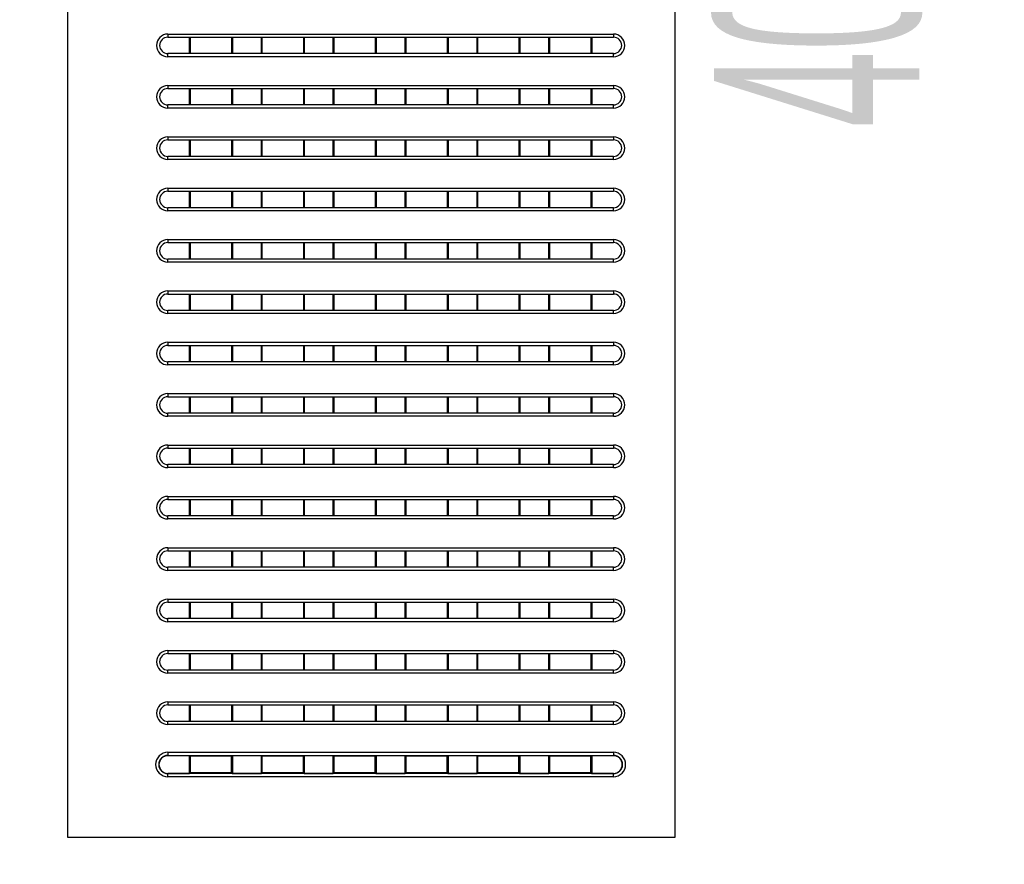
# Model space of a CAD drawing. Header units: millimetres. Extents: x -9020 to -2602, y 1105 to 6065.
# Tile 15 of 80: x -7309 to -7213, y 2930 to 3013. Entities that reach past the tile are written whole.
import ezdxf

# ---------------------------------------------------------------- set-up
doc = ezdxf.new("R2010")
doc.units = ezdxf.units.MM
doc.header["$LTSCALE"] = 65.395
doc.header["$PDSIZE"] = 0.05
doc.layers.get('0').update_dxf_attribs({"linetype": 'CONTINUOUS'})
doc.layers.get('Defpoints').update_dxf_attribs({"linetype": 'CONTINUOUS'})
doc.styles.get("Standard").update_dxf_attribs({"font": 'GOTHIC.TTF', "width": 0.5})
doc.dimstyles.new('ISO-25', dxfattribs={"dimtxt": 2.5, "dimasz": 2.5, "dimexe": 1.25, "dimexo": 0.625, "dimtad": 1, "dimtxsty": 'STANDARD', "dimcen": 2.5, "dimadec": 0, "dimazin": 0, "dimtfac": 1, "dimtmove": 0, "dimatfit": 3, "dimfxl": 1, "dimarcsym": 0})

# ---------------------------------------------------------------- blocks, each defined once
blk = doc.blocks.new('*D13')
at = {"color": 3, "lineweight": -2}
for p, q in [((-7210.602, 3239.25), (-7211.252, 3239.25)), ((-7210.002, 2854.25), (-7210.002, 3224.25)), ((-7210.602, 2839.25), (-7211.252, 2839.25))]:
    blk.add_line(p, q, dxfattribs=at)
at = {"color": 3}
for points in [[(-7207.502, 3224.25), (-7212.502, 3224.25), (-7210.002, 3239.25)], [(-7212.502, 2854.25), (-7207.502, 2854.25), (-7210.002, 2839.25)]]:
    blk.add_solid(points, dxfattribs=at)
at = {"layer": 'Defpoints', "color": 0}
for p in [(-7210.002, 3239.25), (-7209.977, 3239.25), (-7209.977, 2839.25)]:
    blk.add_point(p, dxfattribs=at)
at = {"color": 2, "insert": (-7227.962, 3039.25), "char_height": 20, "attachment_point": 5, "rotation": 90}
blk.add_mtext('400 [15,748]', dxfattribs=at)
blk = doc.blocks.new('*D16')
at = {"color": 3, "lineweight": -2}
for p, q in [((-7637.352, 3096.725), (-7637.352, 2411.456)), ((-6390.777, 3096.725), (-6390.777, 2411.456)), ((-6405.777, 2412.706), (-7622.352, 2412.706))]:
    blk.add_line(p, q, dxfattribs=at)
at = {"color": 3}
for points in [[(-7622.352, 2415.206), (-7622.352, 2410.206), (-7637.352, 2412.706)], [(-6405.777, 2410.206), (-6405.777, 2415.206), (-6390.777, 2412.706)]]:
    blk.add_solid(points, dxfattribs=at)
at = {"layer": 'Defpoints', "color": 0}
for p in [(-7637.352, 3097.35), (-6390.777, 3097.35), (-7637.352, 2412.706)]:
    blk.add_point(p, dxfattribs=at)
at = {"color": 2, "insert": (-7014.064, 2430.666), "char_height": 20, "attachment_point": 5}
blk.add_mtext('1247 [49,078]', dxfattribs=at)
blk = doc.blocks.new('*D17')
at = {"color": 3, "lineweight": -2}
for p, q in [((-6463.802, 3204.35), (-7949.193, 3204.35)), ((-7947.943, 3189.35), (-7947.943, 2637.48)), ((-6463.802, 2622.48), (-7949.193, 2622.48))]:
    blk.add_line(p, q, dxfattribs=at)
at = {"color": 3}
for points in [[(-7945.443, 3189.35), (-7950.443, 3189.35), (-7947.943, 3204.35)], [(-7950.443, 2637.48), (-7945.443, 2637.48), (-7947.943, 2622.48)]]:
    blk.add_solid(points, dxfattribs=at)
at = {"layer": 'Defpoints', "color": 0}
for p in [(-6463.177, 3204.35), (-7947.943, 2622.48), (-6463.177, 2622.48)]:
    blk.add_point(p, dxfattribs=at)
at = {"color": 2, "insert": (-7965.903, 2913.415), "char_height": 20, "attachment_point": 5, "rotation": 90}
blk.add_mtext('582 [22,908]', dxfattribs=at)

msp = doc.modelspace()

# ---------------------------------------------------------------- linework, layer by layer
at = {"color": 7, "linetype": 'Continuous'}
for p, q in [((-7294.177, 3011.15), (-7294.177, 3010.85)), ((-7294.177, 3011.15), (-7250.777, 3011.15)), ((-7250.777, 3011.15), (-7250.777, 3010.85)), ((-7294.177, 3010.85), (-7250.777, 3010.85)), ((-7292.065, 3009.25), (-7292.065, 3010.85)), ((-7291.977, 3009.25), (-7291.977, 3010.85)), ((-7287.977, 3010.85), (-7287.977, 3009.25)), ((-7287.889, 3010.85), (-7287.889, 3009.25)), ((-7285.065, 3009.25), (-7285.065, 3010.85)), ((-7284.977, 3009.25), (-7284.977, 3010.85)), ((-7280.977, 3010.85), (-7280.977, 3009.25)), ((-7280.889, 3010.85), (-7280.889, 3009.25)), ((-7278.065, 3009.25), (-7278.065, 3010.85)), ((-7277.977, 3009.25), (-7277.977, 3010.85)), ((-7273.977, 3010.85), (-7273.977, 3009.25)), ((-7273.889, 3010.85), (-7273.889, 3009.25)), ((-7271.065, 3009.25), (-7271.065, 3010.85)), ((-7270.977, 3009.25), (-7270.977, 3010.85)), ((-7266.977, 3010.85), (-7266.977, 3009.25)), ((-7266.889, 3010.85), (-7266.889, 3009.25)), ((-7264.065, 3009.25), (-7264.065, 3010.85)), ((-7263.977, 3009.25), (-7263.977, 3010.85)), ((-7259.977, 3010.85), (-7259.977, 3009.25)), ((-7259.889, 3010.85), (-7259.889, 3009.25)), ((-7257.065, 3009.25), (-7257.065, 3010.85)), ((-7256.977, 3009.25), (-7256.977, 3010.85)), ((-7252.977, 3010.85), (-7252.977, 3009.25)), ((-7252.889, 3010.85), (-7252.889, 3009.25)), ((-7294.177, 3008.95), (-7294.177, 3009.25)), ((-7250.777, 3009.25), (-7294.177, 3009.25)), ((-7250.777, 3008.95), (-7250.777, 3009.25)), ((-7250.777, 3008.95), (-7294.177, 3008.95)), ((-7294.177, 3006.15), (-7294.177, 3005.85)), ((-7294.177, 3006.15), (-7250.777, 3006.15)), ((-7294.177, 3005.85), (-7250.777, 3005.85)), ((-7292.065, 3004.25), (-7292.065, 3005.85)), ((-7291.977, 3004.25), (-7291.977, 3005.85)), ((-7287.977, 3005.85), (-7287.977, 3004.25)), ((-7287.889, 3005.85), (-7287.889, 3004.25)), ((-7285.065, 3004.25), (-7285.065, 3005.85)), ((-7284.977, 3004.25), (-7284.977, 3005.85)), ((-7280.977, 3005.85), (-7280.977, 3004.25)), ((-7280.889, 3005.85), (-7280.889, 3004.25)), ((-7278.065, 3004.25), (-7278.065, 3005.85)), ((-7277.977, 3004.25), (-7277.977, 3005.85)), ((-7273.977, 3005.85), (-7273.977, 3004.25)), ((-7273.889, 3005.85), (-7273.889, 3004.25)), ((-7271.065, 3004.25), (-7271.065, 3005.85)), ((-7270.977, 3004.25), (-7270.977, 3005.85)), ((-7266.977, 3005.85), (-7266.977, 3004.25)), ((-7266.889, 3005.85), (-7266.889, 3004.25)), ((-7264.065, 3004.25), (-7264.065, 3005.85)), ((-7263.977, 3004.25), (-7263.977, 3005.85)), ((-7259.977, 3005.85), (-7259.977, 3004.25)), ((-7259.889, 3005.85), (-7259.889, 3004.25)), ((-7257.065, 3004.25), (-7257.065, 3005.85)), ((-7256.977, 3004.25), (-7256.977, 3005.85)), ((-7252.977, 3005.85), (-7252.977, 3004.25)), ((-7252.889, 3005.85), (-7252.889, 3004.25)), ((-7250.777, 3006.15), (-7250.777, 3005.85)), ((-7294.177, 3003.95), (-7294.177, 3004.25)), ((-7250.777, 3004.25), (-7294.177, 3004.25)), ((-7250.777, 3003.95), (-7294.177, 3003.95)), ((-7250.777, 3003.95), (-7250.777, 3004.25)), ((-7294.177, 3001.15), (-7294.177, 3000.85)), ((-7294.177, 3001.15), (-7250.777, 3001.15)), ((-7294.177, 3000.85), (-7250.777, 3000.85)), ((-7292.065, 2999.25), (-7292.065, 3000.85)), ((-7291.977, 2999.25), (-7291.977, 3000.85)), ((-7287.977, 3000.85), (-7287.977, 2999.25)), ((-7287.889, 3000.85), (-7287.889, 2999.25)), ((-7285.065, 2999.25), (-7285.065, 3000.85)), ((-7284.977, 2999.25), (-7284.977, 3000.85)), ((-7280.977, 3000.85), (-7280.977, 2999.25)), ((-7280.889, 3000.85), (-7280.889, 2999.25)), ((-7278.065, 2999.25), (-7278.065, 3000.85)), ((-7277.977, 2999.25), (-7277.977, 3000.85)), ((-7273.977, 3000.85), (-7273.977, 2999.25)), ((-7273.889, 3000.85), (-7273.889, 2999.25)), ((-7271.065, 2999.25), (-7271.065, 3000.85)), ((-7270.977, 2999.25), (-7270.977, 3000.85)), ((-7266.977, 3000.85), (-7266.977, 2999.25)), ((-7266.889, 3000.85), (-7266.889, 2999.25)), ((-7264.065, 2999.25), (-7264.065, 3000.85)), ((-7263.977, 2999.25), (-7263.977, 3000.85)), ((-7259.977, 3000.85), (-7259.977, 2999.25)), ((-7259.889, 3000.85), (-7259.889, 2999.25)), ((-7257.065, 2999.25), (-7257.065, 3000.85)), ((-7256.977, 2999.25), (-7256.977, 3000.85)), ((-7252.977, 3000.85), (-7252.977, 2999.25)), ((-7252.889, 3000.85), (-7252.889, 2999.25)), ((-7250.777, 3001.15), (-7250.777, 3000.85)), ((-7294.177, 2998.95), (-7294.177, 2999.25)), ((-7250.777, 2999.25), (-7294.177, 2999.25)), ((-7250.777, 2998.95), (-7294.177, 2998.95)), ((-7250.777, 2998.95), (-7250.777, 2999.25)), ((-7294.177, 2996.15), (-7294.177, 2995.85)), ((-7294.177, 2996.15), (-7250.777, 2996.15)), ((-7294.177, 2995.85), (-7250.777, 2995.85)), ((-7292.065, 2994.25), (-7292.065, 2995.85)), ((-7291.977, 2994.25), (-7291.977, 2995.85)), ((-7287.977, 2995.85), (-7287.977, 2994.25)), ((-7287.889, 2995.85), (-7287.889, 2994.25)), ((-7285.065, 2994.25), (-7285.065, 2995.85)), ((-7284.977, 2994.25), (-7284.977, 2995.85)), ((-7280.977, 2995.85), (-7280.977, 2994.25)), ((-7280.889, 2995.85), (-7280.889, 2994.25)), ((-7278.065, 2994.25), (-7278.065, 2995.85)), ((-7277.977, 2994.25), (-7277.977, 2995.85)), ((-7273.977, 2995.85), (-7273.977, 2994.25)), ((-7273.889, 2995.85), (-7273.889, 2994.25)), ((-7271.065, 2994.25), (-7271.065, 2995.85)), ((-7270.977, 2994.25), (-7270.977, 2995.85)), ((-7266.977, 2995.85), (-7266.977, 2994.25)), ((-7266.889, 2995.85), (-7266.889, 2994.25)), ((-7264.065, 2994.25), (-7264.065, 2995.85)), ((-7263.977, 2994.25), (-7263.977, 2995.85)), ((-7259.977, 2995.85), (-7259.977, 2994.25)), ((-7259.889, 2995.85), (-7259.889, 2994.25)), ((-7257.065, 2994.25), (-7257.065, 2995.85)), ((-7256.977, 2994.25), (-7256.977, 2995.85)), ((-7252.977, 2995.85), (-7252.977, 2994.25)), ((-7252.889, 2995.85), (-7252.889, 2994.25)), ((-7250.777, 2996.15), (-7250.777, 2995.85)), ((-7294.177, 2993.95), (-7294.177, 2994.25)), ((-7250.777, 2994.25), (-7294.177, 2994.25)), ((-7250.777, 2993.95), (-7294.177, 2993.95)), ((-7250.777, 2993.95), (-7250.777, 2994.25)), ((-7294.177, 2991.15), (-7294.177, 2990.85)), ((-7294.177, 2991.15), (-7250.777, 2991.15)), ((-7250.777, 2991.15), (-7250.777, 2990.85)), ((-7294.177, 2990.85), (-7250.777, 2990.85)), ((-7292.065, 2989.25), (-7292.065, 2990.85)), ((-7291.977, 2989.25), (-7291.977, 2990.85)), ((-7287.977, 2990.85), (-7287.977, 2989.25)), ((-7287.889, 2990.85), (-7287.889, 2989.25)), ((-7285.065, 2989.25), (-7285.065, 2990.85)), ((-7284.977, 2989.25), (-7284.977, 2990.85)), ((-7280.977, 2990.85), (-7280.977, 2989.25)), ((-7280.889, 2990.85), (-7280.889, 2989.25)), ((-7278.065, 2989.25), (-7278.065, 2990.85)), ((-7277.977, 2989.25), (-7277.977, 2990.85)), ((-7273.977, 2990.85), (-7273.977, 2989.25)), ((-7273.889, 2990.85), (-7273.889, 2989.25)), ((-7271.065, 2989.25), (-7271.065, 2990.85)), ((-7270.977, 2989.25), (-7270.977, 2990.85)), ((-7266.977, 2990.85), (-7266.977, 2989.25)), ((-7266.889, 2990.85), (-7266.889, 2989.25)), ((-7264.065, 2989.25), (-7264.065, 2990.85)), ((-7263.977, 2989.25), (-7263.977, 2990.85)), ((-7259.977, 2990.85), (-7259.977, 2989.25)), ((-7259.889, 2990.85), (-7259.889, 2989.25)), ((-7257.065, 2989.25), (-7257.065, 2990.85)), ((-7256.977, 2989.25), (-7256.977, 2990.85)), ((-7252.977, 2990.85), (-7252.977, 2989.25)), ((-7252.889, 2990.85), (-7252.889, 2989.25)), ((-7294.177, 2988.95), (-7294.177, 2989.25)), ((-7250.777, 2989.25), (-7294.177, 2989.25)), ((-7250.777, 2988.95), (-7294.177, 2988.95)), ((-7250.777, 2988.95), (-7250.777, 2989.25)), ((-7294.177, 2986.15), (-7294.177, 2985.85)), ((-7294.177, 2986.15), (-7250.777, 2986.15)), ((-7250.777, 2986.15), (-7250.777, 2985.85)), ((-7294.177, 2985.85), (-7250.777, 2985.85)), ((-7292.065, 2984.25), (-7292.065, 2985.85)), ((-7291.977, 2984.25), (-7291.977, 2985.85)), ((-7287.977, 2985.85), (-7287.977, 2984.25)), ((-7287.889, 2985.85), (-7287.889, 2984.25)), ((-7285.065, 2984.25), (-7285.065, 2985.85)), ((-7284.977, 2984.25), (-7284.977, 2985.85)), ((-7280.977, 2985.85), (-7280.977, 2984.25)), ((-7280.889, 2985.85), (-7280.889, 2984.25)), ((-7278.065, 2984.25), (-7278.065, 2985.85)), ((-7277.977, 2984.25), (-7277.977, 2985.85)), ((-7273.977, 2985.85), (-7273.977, 2984.25)), ((-7273.889, 2985.85), (-7273.889, 2984.25)), ((-7271.065, 2984.25), (-7271.065, 2985.85)), ((-7270.977, 2984.25), (-7270.977, 2985.85)), ((-7266.977, 2985.85), (-7266.977, 2984.25)), ((-7266.889, 2985.85), (-7266.889, 2984.25)), ((-7264.065, 2984.25), (-7264.065, 2985.85)), ((-7263.977, 2984.25), (-7263.977, 2985.85)), ((-7259.977, 2985.85), (-7259.977, 2984.25)), ((-7259.889, 2985.85), (-7259.889, 2984.25)), ((-7257.065, 2984.25), (-7257.065, 2985.85)), ((-7256.977, 2984.25), (-7256.977, 2985.85)), ((-7252.977, 2985.85), (-7252.977, 2984.25)), ((-7252.889, 2985.85), (-7252.889, 2984.25)), ((-7294.177, 2983.95), (-7294.177, 2984.25)), ((-7250.777, 2984.25), (-7294.177, 2984.25)), ((-7250.777, 2983.95), (-7250.777, 2984.25)), ((-7250.777, 2983.95), (-7294.177, 2983.95)), ((-7294.177, 2981.15), (-7294.177, 2980.85)), ((-7294.177, 2981.15), (-7250.777, 2981.15)), ((-7294.177, 2980.85), (-7250.777, 2980.85)), ((-7292.065, 2979.25), (-7292.065, 2980.85)), ((-7291.977, 2979.25), (-7291.977, 2980.85)), ((-7287.977, 2980.85), (-7287.977, 2979.25)), ((-7287.889, 2980.85), (-7287.889, 2979.25)), ((-7285.065, 2979.25), (-7285.065, 2980.85)), ((-7284.977, 2979.25), (-7284.977, 2980.85)), ((-7280.977, 2980.85), (-7280.977, 2979.25)), ((-7280.889, 2980.85), (-7280.889, 2979.25)), ((-7278.065, 2979.25), (-7278.065, 2980.85)), ((-7277.977, 2979.25), (-7277.977, 2980.85)), ((-7273.977, 2980.85), (-7273.977, 2979.25)), ((-7273.889, 2980.85), (-7273.889, 2979.25)), ((-7271.065, 2979.25), (-7271.065, 2980.85)), ((-7270.977, 2979.25), (-7270.977, 2980.85)), ((-7266.977, 2980.85), (-7266.977, 2979.25)), ((-7266.889, 2980.85), (-7266.889, 2979.25)), ((-7264.065, 2979.25), (-7264.065, 2980.85)), ((-7263.977, 2979.25), (-7263.977, 2980.85)), ((-7259.977, 2980.85), (-7259.977, 2979.25)), ((-7259.889, 2980.85), (-7259.889, 2979.25)), ((-7257.065, 2979.25), (-7257.065, 2980.85)), ((-7256.977, 2979.25), (-7256.977, 2980.85)), ((-7252.977, 2980.85), (-7252.977, 2979.25)), ((-7252.889, 2980.85), (-7252.889, 2979.25)), ((-7250.777, 2981.15), (-7250.777, 2980.85)), ((-7294.177, 2978.95), (-7294.177, 2979.25)), ((-7250.777, 2979.25), (-7294.177, 2979.25)), ((-7250.777, 2978.95), (-7294.177, 2978.95)), ((-7250.777, 2978.95), (-7250.777, 2979.25)), ((-7294.177, 2976.15), (-7294.177, 2975.85)), ((-7294.177, 2976.15), (-7250.777, 2976.15)), ((-7294.177, 2975.85), (-7250.777, 2975.85)), ((-7292.065, 2974.25), (-7292.065, 2975.85)), ((-7291.977, 2974.25), (-7291.977, 2975.85)), ((-7287.977, 2975.85), (-7287.977, 2974.25)), ((-7287.889, 2975.85), (-7287.889, 2974.25)), ((-7285.065, 2974.25), (-7285.065, 2975.85)), ((-7284.977, 2974.25), (-7284.977, 2975.85)), ((-7280.977, 2975.85), (-7280.977, 2974.25)), ((-7280.889, 2975.85), (-7280.889, 2974.25)), ((-7278.065, 2974.25), (-7278.065, 2975.85)), ((-7277.977, 2974.25), (-7277.977, 2975.85)), ((-7273.977, 2975.85), (-7273.977, 2974.25)), ((-7273.889, 2975.85), (-7273.889, 2974.25)), ((-7271.065, 2974.25), (-7271.065, 2975.85)), ((-7270.977, 2974.25), (-7270.977, 2975.85)), ((-7266.977, 2975.85), (-7266.977, 2974.25)), ((-7266.889, 2975.85), (-7266.889, 2974.25)), ((-7264.065, 2974.25), (-7264.065, 2975.85)), ((-7263.977, 2974.25), (-7263.977, 2975.85)), ((-7259.977, 2975.85), (-7259.977, 2974.25)), ((-7259.889, 2975.85), (-7259.889, 2974.25)), ((-7257.065, 2974.25), (-7257.065, 2975.85)), ((-7256.977, 2974.25), (-7256.977, 2975.85)), ((-7252.977, 2975.85), (-7252.977, 2974.25)), ((-7252.889, 2975.85), (-7252.889, 2974.25)), ((-7250.777, 2976.15), (-7250.777, 2975.85)), ((-7294.177, 2973.95), (-7294.177, 2974.25)), ((-7250.777, 2974.25), (-7294.177, 2974.25)), ((-7250.777, 2973.95), (-7294.177, 2973.95)), ((-7250.777, 2973.95), (-7250.777, 2974.25)), ((-7294.177, 2971.15), (-7294.177, 2970.85)), ((-7294.177, 2971.15), (-7250.777, 2971.15)), ((-7294.177, 2970.85), (-7250.777, 2970.85)), ((-7292.065, 2969.25), (-7292.065, 2970.85)), ((-7291.977, 2969.25), (-7291.977, 2970.85)), ((-7287.977, 2970.85), (-7287.977, 2969.25)), ((-7287.889, 2970.85), (-7287.889, 2969.25)), ((-7285.065, 2969.25), (-7285.065, 2970.85)), ((-7284.977, 2969.25), (-7284.977, 2970.85)), ((-7280.977, 2970.85), (-7280.977, 2969.25)), ((-7280.889, 2970.85), (-7280.889, 2969.25)), ((-7278.065, 2969.25), (-7278.065, 2970.85)), ((-7277.977, 2969.25), (-7277.977, 2970.85)), ((-7273.977, 2970.85), (-7273.977, 2969.25)), ((-7273.889, 2970.85), (-7273.889, 2969.25)), ((-7271.065, 2969.25), (-7271.065, 2970.85)), ((-7270.977, 2969.25), (-7270.977, 2970.85)), ((-7266.977, 2970.85), (-7266.977, 2969.25)), ((-7266.889, 2970.85), (-7266.889, 2969.25)), ((-7264.065, 2969.25), (-7264.065, 2970.85)), ((-7263.977, 2969.25), (-7263.977, 2970.85)), ((-7259.977, 2970.85), (-7259.977, 2969.25)), ((-7259.889, 2970.85), (-7259.889, 2969.25)), ((-7257.065, 2969.25), (-7257.065, 2970.85)), ((-7256.977, 2969.25), (-7256.977, 2970.85)), ((-7252.977, 2970.85), (-7252.977, 2969.25)), ((-7252.889, 2970.85), (-7252.889, 2969.25)), ((-7250.777, 2971.15), (-7250.777, 2970.85)), ((-7294.177, 2968.95), (-7294.177, 2969.25)), ((-7250.777, 2969.25), (-7294.177, 2969.25)), ((-7250.777, 2968.95), (-7294.177, 2968.95)), ((-7250.777, 2968.95), (-7250.777, 2969.25)), ((-7294.177, 2966.15), (-7294.177, 2965.85)), ((-7294.177, 2966.15), (-7250.777, 2966.15)), ((-7250.777, 2966.15), (-7250.777, 2965.85)), ((-7294.177, 2965.85), (-7250.777, 2965.85)), ((-7292.065, 2964.25), (-7292.065, 2965.85)), ((-7291.977, 2964.25), (-7291.977, 2965.85)), ((-7287.977, 2965.85), (-7287.977, 2964.25)), ((-7287.889, 2965.85), (-7287.889, 2964.25)), ((-7285.065, 2964.25), (-7285.065, 2965.85)), ((-7284.977, 2964.25), (-7284.977, 2965.85)), ((-7280.977, 2965.85), (-7280.977, 2964.25)), ((-7280.889, 2965.85), (-7280.889, 2964.25)), ((-7278.065, 2964.25), (-7278.065, 2965.85)), ((-7277.977, 2964.25), (-7277.977, 2965.85)), ((-7273.977, 2965.85), (-7273.977, 2964.25)), ((-7273.889, 2965.85), (-7273.889, 2964.25)), ((-7271.065, 2964.25), (-7271.065, 2965.85)), ((-7270.977, 2964.25), (-7270.977, 2965.85)), ((-7266.977, 2965.85), (-7266.977, 2964.25)), ((-7266.889, 2965.85), (-7266.889, 2964.25)), ((-7264.065, 2964.25), (-7264.065, 2965.85)), ((-7263.977, 2964.25), (-7263.977, 2965.85)), ((-7259.977, 2965.85), (-7259.977, 2964.25)), ((-7259.889, 2965.85), (-7259.889, 2964.25)), ((-7257.065, 2964.25), (-7257.065, 2965.85)), ((-7256.977, 2964.25), (-7256.977, 2965.85)), ((-7252.977, 2965.85), (-7252.977, 2964.25)), ((-7252.889, 2965.85), (-7252.889, 2964.25)), ((-7294.177, 2963.95), (-7294.177, 2964.25)), ((-7250.777, 2964.25), (-7294.177, 2964.25)), ((-7250.777, 2963.95), (-7250.777, 2964.25)), ((-7250.777, 2963.95), (-7294.177, 2963.95)), ((-7294.177, 2961.15), (-7294.177, 2960.85)), ((-7294.177, 2961.15), (-7250.777, 2961.15)), ((-7250.777, 2961.15), (-7250.777, 2960.85)), ((-7294.177, 2960.85), (-7250.777, 2960.85)), ((-7292.065, 2959.25), (-7292.065, 2960.85)), ((-7291.977, 2959.25), (-7291.977, 2960.85)), ((-7287.977, 2960.85), (-7287.977, 2959.25)), ((-7287.889, 2960.85), (-7287.889, 2959.25)), ((-7285.065, 2959.25), (-7285.065, 2960.85)), ((-7284.977, 2959.25), (-7284.977, 2960.85)), ((-7280.977, 2960.85), (-7280.977, 2959.25)), ((-7280.889, 2960.85), (-7280.889, 2959.25)), ((-7278.065, 2959.25), (-7278.065, 2960.85)), ((-7277.977, 2959.25), (-7277.977, 2960.85)), ((-7273.977, 2960.85), (-7273.977, 2959.25)), ((-7273.889, 2960.85), (-7273.889, 2959.25)), ((-7271.065, 2959.25), (-7271.065, 2960.85)), ((-7270.977, 2959.25), (-7270.977, 2960.85)), ((-7266.977, 2960.85), (-7266.977, 2959.25)), ((-7266.889, 2960.85), (-7266.889, 2959.25)), ((-7264.065, 2959.25), (-7264.065, 2960.85)), ((-7263.977, 2959.25), (-7263.977, 2960.85)), ((-7259.977, 2960.85), (-7259.977, 2959.25)), ((-7259.889, 2960.85), (-7259.889, 2959.25)), ((-7257.065, 2959.25), (-7257.065, 2960.85)), ((-7256.977, 2959.25), (-7256.977, 2960.85)), ((-7252.977, 2960.85), (-7252.977, 2959.25)), ((-7252.889, 2960.85), (-7252.889, 2959.25)), ((-7294.177, 2958.95), (-7294.177, 2959.25)), ((-7250.777, 2959.25), (-7294.177, 2959.25)), ((-7250.777, 2958.95), (-7250.777, 2959.25)), ((-7250.777, 2958.95), (-7294.177, 2958.95)), ((-7294.177, 2956.15), (-7294.177, 2955.85)), ((-7294.177, 2956.15), (-7250.777, 2956.15)), ((-7294.177, 2955.85), (-7250.777, 2955.85)), ((-7292.065, 2954.25), (-7292.065, 2955.85)), ((-7291.977, 2954.25), (-7291.977, 2955.85)), ((-7287.977, 2955.85), (-7287.977, 2954.25)), ((-7287.889, 2955.85), (-7287.889, 2954.25)), ((-7285.065, 2954.25), (-7285.065, 2955.85)), ((-7284.977, 2954.25), (-7284.977, 2955.85)), ((-7280.977, 2955.85), (-7280.977, 2954.25)), ((-7280.889, 2955.85), (-7280.889, 2954.25)), ((-7278.065, 2954.25), (-7278.065, 2955.85)), ((-7277.977, 2954.25), (-7277.977, 2955.85)), ((-7273.977, 2955.85), (-7273.977, 2954.25)), ((-7273.889, 2955.85), (-7273.889, 2954.25)), ((-7271.065, 2954.25), (-7271.065, 2955.85)), ((-7270.977, 2954.25), (-7270.977, 2955.85)), ((-7266.977, 2955.85), (-7266.977, 2954.25)), ((-7266.889, 2955.85), (-7266.889, 2954.25)), ((-7264.065, 2954.25), (-7264.065, 2955.85)), ((-7263.977, 2954.25), (-7263.977, 2955.85)), ((-7259.977, 2955.85), (-7259.977, 2954.25)), ((-7259.889, 2955.85), (-7259.889, 2954.25)), ((-7257.065, 2954.25), (-7257.065, 2955.85)), ((-7256.977, 2954.25), (-7256.977, 2955.85)), ((-7252.977, 2955.85), (-7252.977, 2954.25)), ((-7252.889, 2955.85), (-7252.889, 2954.25)), ((-7250.777, 2956.15), (-7250.777, 2955.85)), ((-7294.177, 2953.95), (-7294.177, 2954.25)), ((-7250.777, 2954.25), (-7294.177, 2954.25)), ((-7250.777, 2953.95), (-7294.177, 2953.95)), ((-7250.777, 2953.95), (-7250.777, 2954.25)), ((-7294.177, 2951.15), (-7294.177, 2950.85)), ((-7294.177, 2951.15), (-7250.777, 2951.15)), ((-7294.177, 2950.85), (-7250.777, 2950.85)), ((-7292.065, 2949.25), (-7292.065, 2950.85)), ((-7291.977, 2949.25), (-7291.977, 2950.85)), ((-7287.977, 2950.85), (-7287.977, 2949.25)), ((-7287.889, 2950.85), (-7287.889, 2949.25)), ((-7285.065, 2949.25), (-7285.065, 2950.85)), ((-7284.977, 2949.25), (-7284.977, 2950.85)), ((-7280.977, 2950.85), (-7280.977, 2949.25)), ((-7280.889, 2950.85), (-7280.889, 2949.25)), ((-7278.065, 2949.25), (-7278.065, 2950.85)), ((-7277.977, 2949.25), (-7277.977, 2950.85)), ((-7273.977, 2950.85), (-7273.977, 2949.25)), ((-7273.889, 2950.85), (-7273.889, 2949.25)), ((-7271.065, 2949.25), (-7271.065, 2950.85)), ((-7270.977, 2949.25), (-7270.977, 2950.85)), ((-7266.977, 2950.85), (-7266.977, 2949.25)), ((-7266.889, 2950.85), (-7266.889, 2949.25)), ((-7264.065, 2949.25), (-7264.065, 2950.85)), ((-7263.977, 2949.25), (-7263.977, 2950.85)), ((-7259.977, 2950.85), (-7259.977, 2949.25)), ((-7259.889, 2950.85), (-7259.889, 2949.25)), ((-7257.065, 2949.25), (-7257.065, 2950.85)), ((-7256.977, 2949.25), (-7256.977, 2950.85)), ((-7252.977, 2950.85), (-7252.977, 2949.25)), ((-7252.889, 2950.85), (-7252.889, 2949.25)), ((-7250.777, 2951.15), (-7250.777, 2950.85)), ((-7294.177, 2948.95), (-7294.177, 2949.25)), ((-7250.777, 2949.25), (-7294.177, 2949.25)), ((-7250.777, 2948.95), (-7294.177, 2948.95)), ((-7250.777, 2948.95), (-7250.777, 2949.25)), ((-7294.177, 2946.15), (-7294.177, 2945.85)), ((-7294.177, 2946.15), (-7250.777, 2946.15)), ((-7294.177, 2945.85), (-7250.777, 2945.85)), ((-7292.065, 2944.25), (-7292.065, 2945.85)), ((-7291.977, 2944.25), (-7291.977, 2945.85)), ((-7287.977, 2945.85), (-7287.977, 2944.25)), ((-7287.889, 2945.85), (-7287.889, 2944.25)), ((-7285.065, 2944.25), (-7285.065, 2945.85)), ((-7284.977, 2944.25), (-7284.977, 2945.85)), ((-7280.977, 2945.85), (-7280.977, 2944.25)), ((-7280.889, 2945.85), (-7280.889, 2944.25)), ((-7278.065, 2944.25), (-7278.065, 2945.85)), ((-7277.977, 2944.25), (-7277.977, 2945.85)), ((-7273.977, 2945.85), (-7273.977, 2944.25)), ((-7273.889, 2945.85), (-7273.889, 2944.25)), ((-7271.065, 2944.25), (-7271.065, 2945.85)), ((-7270.977, 2944.25), (-7270.977, 2945.85)), ((-7266.977, 2945.85), (-7266.977, 2944.25)), ((-7266.889, 2945.85), (-7266.889, 2944.25)), ((-7264.065, 2944.25), (-7264.065, 2945.85)), ((-7263.977, 2944.25), (-7263.977, 2945.85)), ((-7259.977, 2945.85), (-7259.977, 2944.25)), ((-7259.889, 2945.85), (-7259.889, 2944.25)), ((-7257.065, 2944.25), (-7257.065, 2945.85)), ((-7256.977, 2944.25), (-7256.977, 2945.85)), ((-7252.977, 2945.85), (-7252.977, 2944.25)), ((-7252.889, 2945.85), (-7252.889, 2944.25)), ((-7250.777, 2946.15), (-7250.777, 2945.85)), ((-7294.177, 2943.95), (-7294.177, 2944.25)), ((-7250.777, 2944.25), (-7294.177, 2944.25)), ((-7250.777, 2943.95), (-7294.177, 2943.95)), ((-7250.777, 2943.95), (-7250.777, 2944.25)), ((-7294.177, 2941.239), (-7294.177, 2940.912)), ((-7294.177, 2941.239), (-7250.777, 2941.239)), ((-7250.777, 2941.239), (-7250.777, 2940.912)), ((-7294.177, 2940.941), (-7250.777, 2940.941)), ((-7292.065, 2940.912), (-7294.177, 2940.912)), ((-7292.065, 2939.189), (-7292.065, 2940.912)), ((-7291.977, 2940.85), (-7292.065, 2940.912)), ((-7291.977, 2939.25), (-7291.977, 2940.85)), ((-7287.977, 2940.85), (-7291.977, 2940.85)), ((-7287.977, 2940.85), (-7287.889, 2940.912)), ((-7287.977, 2939.25), (-7287.977, 2940.85)), ((-7287.889, 2940.912), (-7287.889, 2939.189)), ((-7285.065, 2940.912), (-7287.889, 2940.912)), ((-7285.065, 2939.189), (-7285.065, 2940.912)), ((-7284.977, 2940.85), (-7285.065, 2940.912)), ((-7284.977, 2939.25), (-7284.977, 2940.85)), ((-7280.977, 2940.85), (-7284.977, 2940.85)), ((-7280.977, 2940.85), (-7280.889, 2940.912)), ((-7280.977, 2939.25), (-7280.977, 2940.85)), ((-7280.889, 2940.912), (-7280.889, 2939.189)), ((-7278.065, 2940.912), (-7280.889, 2940.912)), ((-7278.065, 2939.189), (-7278.065, 2940.912)), ((-7277.977, 2940.85), (-7278.065, 2940.912)), ((-7277.977, 2939.25), (-7277.977, 2940.85)), ((-7273.977, 2940.85), (-7277.977, 2940.85)), ((-7273.977, 2940.85), (-7273.889, 2940.912)), ((-7273.977, 2939.25), (-7273.977, 2940.85)), ((-7273.889, 2940.912), (-7273.889, 2939.189)), ((-7271.065, 2940.912), (-7273.889, 2940.912)), ((-7271.065, 2939.189), (-7271.065, 2940.912)), ((-7270.977, 2940.85), (-7271.065, 2940.912)), ((-7270.977, 2939.25), (-7270.977, 2940.85)), ((-7266.977, 2940.85), (-7270.977, 2940.85)), ((-7266.977, 2940.85), (-7266.889, 2940.912)), ((-7266.977, 2939.25), (-7266.977, 2940.85)), ((-7266.889, 2940.912), (-7266.889, 2939.189)), ((-7264.065, 2940.912), (-7266.889, 2940.912)), ((-7264.065, 2939.189), (-7264.065, 2940.912)), ((-7263.977, 2940.85), (-7264.065, 2940.912)), ((-7263.977, 2939.25), (-7263.977, 2940.85)), ((-7259.977, 2940.85), (-7263.977, 2940.85)), ((-7259.977, 2940.85), (-7259.889, 2940.912)), ((-7259.977, 2939.25), (-7259.977, 2940.85)), ((-7259.889, 2940.912), (-7259.889, 2939.189)), ((-7257.065, 2940.912), (-7259.889, 2940.912)), ((-7257.065, 2939.189), (-7257.065, 2940.912)), ((-7256.977, 2940.85), (-7257.065, 2940.912)), ((-7256.977, 2939.25), (-7256.977, 2940.85)), ((-7252.977, 2940.85), (-7256.977, 2940.85)), ((-7252.977, 2940.85), (-7252.889, 2940.912)), ((-7252.977, 2939.25), (-7252.977, 2940.85)), ((-7252.889, 2940.912), (-7252.889, 2939.189)), ((-7250.777, 2940.912), (-7252.889, 2940.912)), ((-7294.177, 2938.862), (-7294.177, 2939.189)), ((-7294.177, 2939.189), (-7292.065, 2939.189)), ((-7250.777, 2939.16), (-7294.177, 2939.16)), ((-7291.977, 2939.25), (-7292.065, 2939.189)), ((-7287.977, 2939.25), (-7291.977, 2939.25)), ((-7287.977, 2939.25), (-7287.889, 2939.189)), ((-7287.889, 2939.189), (-7285.065, 2939.189)), ((-7284.977, 2939.25), (-7285.065, 2939.189)), ((-7280.977, 2939.25), (-7284.977, 2939.25)), ((-7280.977, 2939.25), (-7280.889, 2939.189)), ((-7280.889, 2939.189), (-7278.065, 2939.189)), ((-7277.977, 2939.25), (-7278.065, 2939.189)), ((-7273.977, 2939.25), (-7277.977, 2939.25)), ((-7273.977, 2939.25), (-7273.889, 2939.189)), ((-7273.889, 2939.189), (-7271.065, 2939.189)), ((-7270.977, 2939.25), (-7271.065, 2939.189)), ((-7266.977, 2939.25), (-7270.977, 2939.25)), ((-7266.977, 2939.25), (-7266.889, 2939.189)), ((-7266.889, 2939.189), (-7264.065, 2939.189)), ((-7263.977, 2939.25), (-7264.065, 2939.189)), ((-7259.977, 2939.25), (-7263.977, 2939.25)), ((-7259.977, 2939.25), (-7259.889, 2939.189)), ((-7259.889, 2939.189), (-7257.065, 2939.189)), ((-7256.977, 2939.25), (-7257.065, 2939.189)), ((-7252.977, 2939.25), (-7256.977, 2939.25)), ((-7252.977, 2939.25), (-7252.889, 2939.189)), ((-7252.889, 2939.189), (-7250.777, 2939.189)), ((-7250.777, 2938.862), (-7250.777, 2939.189)), ((-7250.777, 2938.862), (-7294.177, 2938.862))]:
    msp.add_line(p, q, dxfattribs=at)
at = {"color": 4}
msp.add_lwpolyline([(-7244.807, 2932.936), (-7303.912, 2932.936), (-7303.912, 3317.534), (-7244.807, 3317.534)], close=True, dxfattribs=at)
at = {"color": 7, "linetype": 'Continuous'}
for centre, radius, start, end in [((-7294.177, 3010.05), 1.1, 90, 270), ((-7250.777, 3010.05), 1.1, 270, 90), ((-7294.177, 3010.05), 0.8, 90, 270), ((-7250.777, 3010.05), 0.8, 270, 90), ((-7294.177, 3005.05), 1.1, 90, 270), ((-7294.177, 3005.05), 0.8, 90, 270), ((-7250.777, 3005.05), 1.1, 270, 90), ((-7250.777, 3005.05), 0.8, 270, 90), ((-7294.177, 3000.05), 1.1, 90, 270), ((-7294.177, 3000.05), 0.8, 90, 270), ((-7250.777, 3000.05), 1.1, 270, 90), ((-7250.777, 3000.05), 0.8, 270, 90), ((-7294.177, 2995.05), 1.1, 90, 270), ((-7294.177, 2995.05), 0.8, 90, 270), ((-7250.777, 2995.05), 1.1, 270, 90), ((-7250.777, 2995.05), 0.8, 270, 90), ((-7294.177, 2990.05), 1.1, 90, 270), ((-7250.777, 2990.05), 1.1, 270, 90), ((-7294.177, 2990.05), 0.8, 90, 270), ((-7250.777, 2990.05), 0.8, 270, 90), ((-7294.177, 2985.05), 1.1, 90, 270), ((-7250.777, 2985.05), 1.1, 270, 90), ((-7294.177, 2985.05), 0.8, 90, 270), ((-7250.777, 2985.05), 0.8, 270, 90), ((-7294.177, 2980.05), 1.1, 90, 270), ((-7294.177, 2980.05), 0.8, 90, 270), ((-7250.777, 2980.05), 1.1, 270, 90), ((-7250.777, 2980.05), 0.8, 270, 90), ((-7294.177, 2975.05), 1.1, 90, 270), ((-7294.177, 2975.05), 0.8, 90, 270), ((-7250.777, 2975.05), 1.1, 270, 90), ((-7250.777, 2975.05), 0.8, 270, 90), ((-7294.177, 2970.05), 1.1, 90, 270), ((-7294.177, 2970.05), 0.8, 90, 270), ((-7250.777, 2970.05), 1.1, 270, 90), ((-7250.777, 2970.05), 0.8, 270, 90), ((-7294.177, 2965.05), 1.1, 90, 270), ((-7250.777, 2965.05), 1.1, 270, 90), ((-7294.177, 2965.05), 0.8, 90, 270), ((-7250.777, 2965.05), 0.8, 270, 90), ((-7294.177, 2960.05), 1.1, 90, 270), ((-7250.777, 2960.05), 1.1, 270, 90), ((-7294.177, 2960.05), 0.8, 90, 270), ((-7250.777, 2960.05), 0.8, 270, 90), ((-7294.177, 2955.05), 1.1, 90, 270), ((-7294.177, 2955.05), 0.8, 90, 270), ((-7250.777, 2955.05), 1.1, 270, 90), ((-7250.777, 2955.05), 0.8, 270, 90), ((-7294.177, 2950.05), 1.1, 90, 270), ((-7294.177, 2950.05), 0.8, 90, 270), ((-7250.777, 2950.05), 1.1, 270, 90), ((-7250.777, 2950.05), 0.8, 270, 90), ((-7294.177, 2945.05), 1.1, 90, 270), ((-7294.177, 2945.05), 0.8, 90, 270), ((-7250.777, 2945.05), 1.1, 270, 90), ((-7250.777, 2945.05), 0.8, 270, 90), ((-7294.177, 2940.05), 1.188, 90, 270), ((-7250.777, 2940.05), 1.188, 270, 90), ((-7294.177, 2940.05), 0.89, 90, 270), ((-7294.177, 2940.05), 0.861, 90, 270), ((-7250.777, 2940.05), 0.89, 270, 90), ((-7250.777, 2940.05), 0.861, 270, 90)]:
    msp.add_arc(centre, radius, start, end, dxfattribs=at)

# ---------------------------------------------------------------- dimensions: what is measured, and where the dimension line sits
for base, p1, p2, picture, middle in [((-7210.002, 3239.25), (-7209.977, 2839.25), (-7209.977, 3239.25), '*D13', (-7227.962, 3039.25)), ((-7947.943, 2622.48), (-6463.177, 3204.35), (-6463.177, 2622.48), '*D17', (-7965.903, 2913.415))]:
    dim = msp.add_linear_dim(base=base, p1=p1, p2=p2, angle=90, dimstyle='ISO-25', override={"dimtxt": 20, "dimasz": 15, "dimgap": 5, "dimdec": 0, "dimclrd": 3, "dimclre": 3, "dimclrt": 2, "dimadec": 1, "dimtp": 0.3, "dimtm": 0.3, "dimtofl": 0})
    dim.commit()
    dim.dimension.update_dxf_attribs({"geometry": picture, "text_midpoint": middle})
dim = msp.add_linear_dim(base=(-7637.352, 2412.706), p1=(-6390.777, 3097.35), p2=(-7637.352, 3097.35), dimstyle='ISO-25', override={"dimtxt": 20, "dimasz": 15, "dimgap": 5, "dimdec": 0, "dimclrd": 3, "dimclre": 3, "dimclrt": 2, "dimadec": 1, "dimtp": 0.3, "dimtm": 0.3, "dimtofl": 0})
dim.commit()
dim.dimension.update_dxf_attribs({"geometry": '*D16', "text_midpoint": (-7014.064, 2430.666)})

doc.saveas('drawing.dxf')
